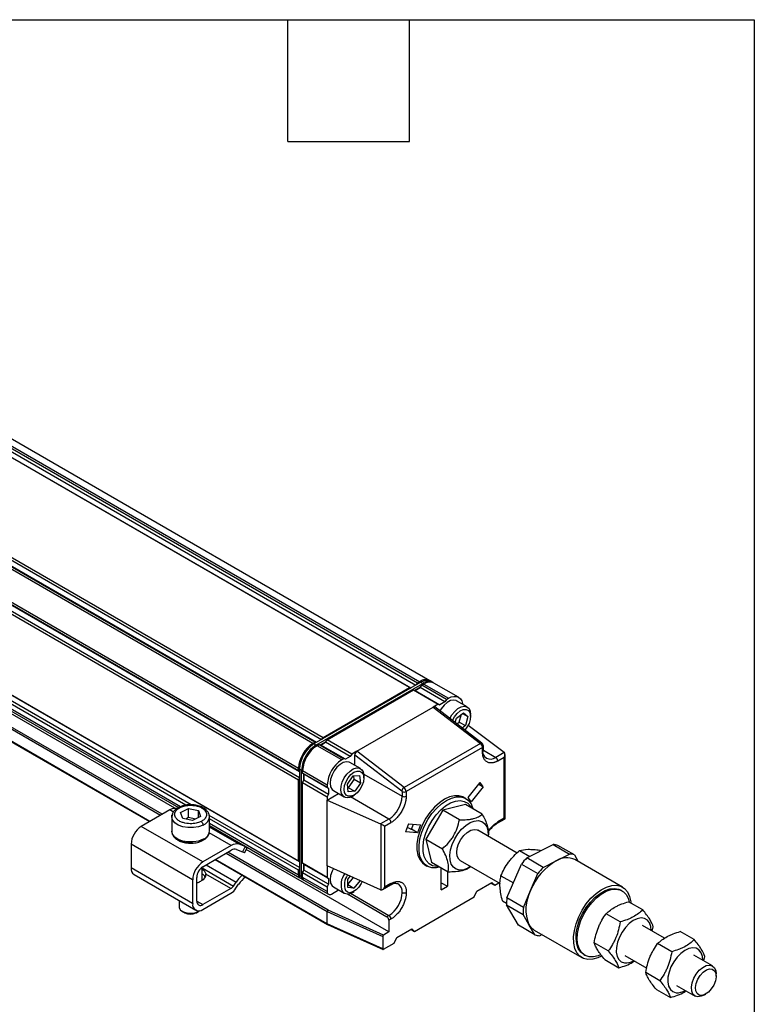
# Model space of a CAD drawing. Header units: millimetres. Extents: x 14 to 614, y 14 to 471.
# Tile 8 of 8: x 511 to 614, y 333 to 471. Entities that reach past the tile are written whole.
import ezdxf

# ---------------------------------------------------------------- set-up
doc = ezdxf.new("R2010")
doc.units = ezdxf.units.MM
doc.header["$LTSCALE"] = 2.25
doc.layers.add('TEXT', color=140, linetype='Continuous', lineweight=25)

msp = doc.modelspace()

# ---------------------------------------------------------------- linework, layer by layer
for p, q in [((451.522, 445.086), (567.23, 378.289)), ((568.662, 378.431), (452.953, 445.228)), ((565.784, 377.454), (450.075, 444.251)), ((450.307, 444.184), (565.989, 377.403)), ((451.001, 444.585), (566.683, 377.804)), ((451.232, 444.919), (566.941, 378.122)), ((553.376, 370.122), (437.695, 436.904)), ((437.926, 437.238), (553.634, 370.441)), ((552.188, 369.606), (436.48, 436.403)), ((552.477, 369.773), (436.769, 436.57)), ((552.682, 369.721), (437, 436.503)), ((434.455, 432.895), (550.163, 366.098)), ((434.455, 432.561), (550.163, 365.764)), ((550.163, 364.428), (434.455, 431.225)), ((550.31, 365.613), (434.628, 432.394)), ((434.628, 431.593), (550.31, 364.811)), ((434.455, 419.868), (550.163, 353.071)), ((550.31, 352.919), (434.628, 419.701)), ((535.016, 360.947), (452.524, 408.568)), ((534.304, 360.89), (452.572, 408.073)), ((533.513, 360.678), (452.572, 407.405)), ((452.572, 407.128), (533.235, 360.563)), ((532.73, 360.462), (457.739, 403.753)), ((453.382, 402.339), (529.171, 358.587)), ((529.219, 358.614), (453.43, 402.366)), ((454.935, 403.235), (530.724, 359.483)), ((530.955, 359.616), (455.166, 403.368)), ((567.377, 378.204), (552.335, 369.521)), ((552.62, 369.356), (567.662, 378.04)), ((553.634, 370.441), (565.784, 377.454)), ((554.213, 370.107), (566.362, 377.12)), ((565.784, 377.454), (565.98, 377.398)), ((566.362, 377.12), (569.834, 375.116)), ((566.362, 377.12), (566.558, 377.064)), ((567.323, 377.505), (566.558, 377.064)), ((566.558, 377.064), (566.594, 377.053)), ((566.594, 377.053), (567.288, 377.454)), ((566.594, 377.053), (570.065, 375.05)), ((566.941, 378.122), (566.745, 377.839)), ((566.941, 378.122), (567.23, 378.289)), ((567.288, 377.454), (567.323, 377.505)), ((570.759, 375.45), (567.288, 377.454)), ((567.323, 377.505), (567.519, 377.788)), ((567.377, 378.204), (567.662, 378.04)), ((567.519, 377.788), (567.809, 377.955)), ((570.991, 375.784), (567.519, 377.788)), ((567.662, 378.04), (567.735, 377.913)), ((567.809, 377.955), (571.28, 375.951)), ((569.093, 378.182), (568.809, 378.346)), ((572.712, 376.093), (569.24, 378.097)), ((570.991, 375.784), (570.759, 375.45)), ((570.991, 375.784), (571.28, 375.951)), ((558.378, 368.503), (569.139, 374.716)), ((569.834, 375.116), (569.139, 374.716)), ((569.139, 374.716), (575.792, 369.595)), ((575.994, 369.617), (569.358, 374.725)), ((569.834, 375.116), (570.065, 375.05)), ((570.759, 375.45), (570.065, 375.05)), ((570.26, 374.478), (570.077, 374.171)), ((573.929, 374.729), (572.425, 375.597)), ((572.221, 372.521), (572.402, 373.172)), ((572.402, 373.172), (573.392, 373.925)), ((572.796, 372.604), (573.103, 373.705)), ((573.264, 373.828), (574.023, 373.39)), ((573.392, 373.925), (574.023, 373.39)), ((574.023, 373.39), (573.664, 372.103)), ((574.404, 373.413), (574.404, 373.68)), ((572.453, 372.343), (572.796, 372.604)), ((572.796, 372.604), (573.664, 372.103)), ((573.664, 372.103), (573.212, 371.759)), ((579.126, 368.323), (574.032, 372.105)), ((553.438, 370.158), (553.634, 370.441)), ((552.188, 369.606), (552.477, 369.773)), ((552.335, 369.521), (552.188, 369.436)), ((552.62, 369.356), (552.335, 369.521)), ((552.673, 369.716), (552.477, 369.773)), ((552.62, 369.356), (552.694, 369.228)), ((552.767, 369.272), (553.056, 369.439)), ((556.238, 367.268), (552.767, 369.272)), ((553.056, 369.439), (556.527, 367.435)), ((553.056, 369.439), (553.252, 369.382)), ((554.017, 369.824), (553.252, 369.382)), ((553.252, 369.382), (553.287, 369.372)), ((553.287, 369.372), (553.982, 369.773)), ((556.759, 367.368), (553.287, 369.372)), ((553.982, 369.773), (554.017, 369.824)), ((557.453, 367.769), (553.982, 369.773)), ((554.017, 369.824), (554.213, 370.107)), ((557.684, 368.103), (554.213, 370.107)), ((575.792, 369.595), (565.031, 363.383)), ((576.082, 369.032), (565.321, 362.82)), ((576.082, 368.369), (576.082, 369.032)), ((576.202, 368.536), (576.202, 369.199)), ((556.527, 367.435), (556.238, 367.268)), ((556.759, 367.368), (556.527, 367.435)), ((557.453, 367.769), (556.759, 367.368)), ((557.684, 368.103), (557.453, 367.769)), ((558.378, 368.503), (557.684, 368.103)), ((558.089, 367.998), (564.694, 362.914)), ((558.089, 366.506), (558.089, 367.998)), ((565.031, 363.383), (558.378, 368.503)), ((576.202, 368.634), (577.933, 367.634)), ((579.126, 368.323), (577.933, 367.634)), ((578.222, 367.133), (579.124, 367.654)), ((579.124, 359.062), (579.124, 367.654)), ((579.244, 358.992), (579.244, 368.057)), ((550.163, 365.764), (550.163, 366.098)), ((550.31, 366.014), (550.31, 366.183)), ((550.31, 366.014), (550.595, 365.849)), ((550.31, 366.014), (550.31, 350.982)), ((558.887, 366.045), (557.383, 366.913)), ((550.163, 365.764), (550.31, 365.623)), ((550.31, 364.739), (550.163, 364.428)), ((550.595, 350.817), (550.595, 365.849)), ((550.595, 365.849), (550.743, 365.849)), ((550.742, 365.764), (554.213, 363.76)), ((550.742, 365.43), (550.742, 365.764)), ((554.213, 363.426), (550.742, 365.43)), ((550.889, 365.289), (550.742, 365.43)), ((550.915, 365.263), (550.889, 365.289)), ((550.889, 365.289), (550.889, 364.405)), ((554.386, 363.259), (550.915, 365.263)), ((550.915, 364.462), (550.915, 365.263)), ((557.043, 363.879), (557.852, 365.029)), ((557.852, 365.029), (558.769, 365.091)), ((558.009, 364.504), (557.956, 365.036)), ((558.769, 365.091), (558.877, 364.003)), ((559.342, 365.275), (564.742, 362.157)), ((559.362, 364.729), (559.362, 364.996)), ((550.163, 353.071), (550.163, 364.428)), ((550.742, 364.094), (550.889, 364.405)), ((550.742, 364.094), (554.213, 362.09)), ((550.742, 352.737), (550.742, 364.094)), ((550.889, 364.405), (550.915, 364.462)), ((550.915, 364.462), (554.386, 362.458)), ((554.213, 363.76), (554.213, 363.426)), ((554.213, 363.426), (554.386, 363.259)), ((554.386, 363.259), (554.386, 362.458)), ((557.151, 362.791), (557.043, 363.879)), ((557.096, 363.347), (557.2, 363.354)), ((557.2, 363.354), (558.009, 364.504)), ((557.2, 363.354), (558.068, 362.853)), ((558.877, 364.003), (558.009, 364.504)), ((558.877, 364.003), (558.068, 362.853)), ((574.041, 361.98), (575.745, 364.1)), ((576.179, 363.482), (574.475, 361.363)), ((575.544, 363.849), (576.179, 363.482)), ((576.179, 363.482), (575.745, 364.1)), ((554.213, 361.623), (555.798, 362.538)), ((554.386, 362.458), (554.213, 362.09)), ((554.213, 362.09), (554.213, 361.623)), ((555.092, 362.945), (556.597, 362.077)), ((558.068, 362.853), (557.151, 362.791)), ((562.891, 358.951), (557.491, 362.068)), ((557.742, 362.191), (557.974, 362.324)), ((564.742, 362.82), (564.742, 362.157)), ((565.321, 362.82), (565.321, 362.157)), ((573.731, 361.827), (573.442, 361.994)), ((574.475, 361.363), (574.041, 361.98)), ((533.556, 359.869), (534.675, 360.431)), ((534.675, 360.431), (536.078, 360.152)), ((534.681, 359.144), (534.675, 360.431)), ((554.213, 352.362), (554.213, 361.623)), ((554.213, 361.623), (561.698, 358.262)), ((573.684, 360.978), (570.474, 360.191)), ((576.032, 359.623), (573.684, 360.978)), ((532.013, 360.227), (528.016, 357.92)), ((532.532, 359.927), (532.013, 360.227)), ((532.3, 359.256), (532.331, 359.492)), ((532.344, 359.467), (532.3, 359.269)), ((532.3, 359.256), (532.3, 357.252)), ((533.84, 359.028), (533.556, 359.869)), ((535.243, 358.75), (533.84, 359.028)), ((534.681, 359.144), (534.278, 358.941)), ((535.646, 358.952), (534.681, 359.144)), ((536.362, 359.312), (535.243, 358.75)), ((536.059, 359.16), (536.078, 360.152)), ((536.078, 360.152), (536.362, 359.312)), ((550.31, 352.117), (537.575, 359.469)), ((537.618, 357.252), (537.618, 359.256)), ((570.474, 360.191), (568.07, 356.125)), ((572.822, 358.836), (570.474, 360.191)), ((579.124, 359.062), (578.222, 358.541)), ((536.695, 352.91), (528.016, 357.92)), ((550.163, 351.735), (537.618, 358.977)), ((550.163, 351.067), (537.618, 358.309)), ((537.618, 358.032), (550.333, 350.692)), ((541.807, 355.393), (537.618, 357.811)), ((562.891, 358.951), (561.698, 358.262)), ((561.738, 358.241), (561.738, 348.986)), ((562.279, 357.929), (563.18, 358.45)), ((562.279, 357.929), (562.279, 349.337)), ((565.657, 358.276), (565.224, 357.158)), ((565.702, 357.679), (565.435, 357.703)), ((565.657, 358.276), (567.361, 358.124)), ((565.991, 357.512), (565.702, 357.679)), ((566.06, 357.506), (566.335, 358.215)), ((567.361, 358.124), (566.927, 357.005)), ((578.138, 358.354), (579.244, 358.992)), ((540.691, 355.217), (537.585, 357.011)), ((566.927, 357.005), (565.224, 357.158)), ((565.991, 357.512), (566.06, 357.506)), ((566.927, 357.005), (566.06, 357.506)), ((580.955, 354.161), (575.4, 357.368)), ((576.875, 356.517), (576.884, 356.573)), ((535.248, 350.405), (526.57, 355.415)), ((526.57, 355.415), (526.57, 352.074)), ((540.691, 355.217), (536.695, 352.91)), ((542.652, 355.061), (541.807, 355.393)), ((542.652, 355.061), (542.281, 354.335)), ((542.58, 354.257), (542.94, 354.96)), ((568.07, 356.125), (570.417, 354.77)), ((568.07, 356.125), (568.875, 352.847)), ((582.305, 353.476), (586.01, 355.364)), ((586.01, 355.364), (588.324, 354.028)), ((589.022, 353.901), (586.708, 355.237)), ((536.695, 352.242), (540.691, 354.549)), ((539.98, 354.139), (554.213, 345.923)), ((554.321, 346.127), (540.212, 354.273)), ((541.435, 354.666), (542.281, 354.335)), ((562.891, 343.051), (542.785, 354.657)), ((581.308, 354.525), (582.741, 353.698)), ((584.159, 354.563), (584.29, 354.488)), ((586.472, 353.084), (588.324, 354.028)), ((589.022, 353.901), (589.561, 352.972)), ((536.595, 350.347), (536.595, 352.178)), ((537.143, 352.501), (541.354, 350.071)), ((538.428, 353.243), (554.247, 344.111)), ((554.213, 344.186), (538.476, 353.27)), ((550.163, 353.071), (550.31, 352.929)), ((554.213, 350.733), (550.742, 352.737)), ((550.889, 352.595), (550.742, 352.737)), ((550.889, 352.595), (550.889, 351.712)), ((550.915, 352.57), (550.889, 352.595)), ((554.386, 350.566), (550.915, 352.57)), ((550.915, 351.768), (550.915, 352.57)), ((561.698, 349.002), (554.213, 352.362)), ((554.213, 352.362), (554.213, 350.733)), ((567.961, 352.499), (568.25, 352.332)), ((571.223, 351.492), (568.875, 352.847)), ((572.945, 353.117), (578.573, 349.868)), ((574.337, 352.198), (574.421, 352.265)), ((579.518, 347.854), (581.558, 352.612)), ((581.558, 352.612), (583.872, 351.276)), ((584.619, 352.14), (582.305, 353.476)), ((584.619, 352.14), (586.472, 353.084)), ((595.81, 349.365), (589.099, 353.239)), ((535.248, 347.065), (526.57, 352.074)), ((526.994, 351.138), (535.672, 346.128)), ((535.827, 347.399), (535.827, 350.739)), ((536.595, 352.06), (540.989, 349.523)), ((540.628, 349.168), (537.108, 351.2)), ((550.31, 352.046), (550.163, 351.735)), ((550.163, 351.067), (550.163, 351.735)), ((550.595, 350.817), (550.31, 350.982)), ((550.595, 350.817), (550.742, 350.817)), ((550.742, 351.401), (550.889, 351.712)), ((550.742, 351.401), (554.213, 349.397)), ((550.742, 350.733), (550.742, 351.401)), ((554.213, 348.729), (550.742, 350.733)), ((550.889, 351.712), (550.915, 351.768)), ((554.386, 349.764), (550.915, 351.768)), ((554.213, 350.733), (554.386, 350.566)), ((557.094, 350.458), (557.454, 350.907)), ((557.095, 349.726), (557.887, 350.712)), ((570.267, 348.979), (570.267, 352.043)), ((571.135, 351.542), (571.135, 349.48)), ((578.676, 350.958), (580.418, 349.953)), ((582.852, 348.897), (583.872, 351.276)), ((535.248, 350.405), (535.248, 347.065)), ((535.942, 349.97), (535.827, 349.909)), ((536.041, 350.027), (535.942, 349.97)), ((536.579, 350.338), (536.481, 350.281)), ((540.989, 349.523), (541.354, 350.071)), ((541.351, 349.21), (541.715, 349.758)), ((550.48, 350.607), (550.764, 350.443)), ((550.911, 350.358), (554.382, 348.354)), ((554.386, 349.764), (554.213, 349.397)), ((554.213, 349.397), (554.213, 348.729)), ((554.386, 350.566), (554.386, 349.764)), ((555.092, 349.383), (556.597, 348.515)), ((557.095, 349.301), (557.094, 350.458)), ((557.095, 349.726), (557.095, 349.726)), ((557.095, 349.726), (557.963, 349.225)), ((558.821, 350.293), (557.963, 349.225)), ((561.989, 349.031), (563.096, 349.67)), ((563.18, 349.857), (562.279, 349.337)), ((570.267, 349.981), (571.135, 349.48)), ((570.267, 348.979), (571.135, 349.48)), ((575.286, 348.803), (577.398, 350.022)), ((577.268, 349.947), (577.789, 349.646)), ((577.398, 350.022), (577.789, 349.646)), ((577.789, 349.646), (578.373, 349.984)), ((540.628, 349.168), (536.695, 346.897)), ((536.695, 346.229), (540.628, 348.5)), ((554.791, 348.395), (555.798, 348.976)), ((557.038, 348.408), (562.602, 345.196)), ((557.963, 349.225), (557.095, 349.301)), ((557.464, 348.496), (562.891, 345.363)), ((557.742, 348.629), (557.974, 348.762)), ((566.507, 343.134), (574.896, 347.976)), ((574.896, 347.976), (575.286, 348.803)), ((581.832, 346.518), (582.852, 348.897)), ((595.738, 348.839), (595.564, 348.94)), ((533.323, 347.484), (533.323, 346.63)), ((535.827, 347.398), (536.695, 346.897)), ((578.896, 347.43), (579.467, 347.1)), ((579.469, 346.862), (581.783, 345.526)), ((581.134, 343.993), (579.469, 346.862)), ((581.832, 346.518), (579.518, 347.854)), ((598.638, 346.167), (596.657, 347.31)), ((533.802, 345.962), (534.149, 345.761)), ((535.711, 345.73), (535.769, 345.761)), ((535.769, 345.761), (536.116, 345.962)), ((536.033, 345.917), (536.258, 346.055)), ((554.213, 345.923), (562.023, 342.416)), ((554.213, 344.186), (554.213, 345.923)), ((554.329, 346.123), (554.321, 346.127)), ((562.14, 342.617), (554.321, 346.127)), ((562.891, 345.363), (562.602, 345.196)), ((582.616, 344.092), (581.783, 345.526)), ((595.466, 344.459), (593.485, 345.602)), ((562.023, 340.679), (554.213, 344.186)), ((554.244, 344.112), (562.062, 340.602)), ((563.18, 344.862), (562.891, 344.695)), ((562.891, 344.695), (562.891, 343.051)), ((583.448, 342.657), (581.134, 343.993)), ((583.448, 342.657), (582.616, 344.092)), ((601.724, 342.172), (598.599, 343.976)), ((599.97, 343.184), (600.131, 343.796)), ((562.023, 342.416), (562.023, 340.679)), ((562.891, 343.051), (562.14, 342.617)), ((564.005, 342.29), (566.116, 343.51)), ((565.986, 343.434), (566.507, 343.134)), ((566.116, 343.51), (566.507, 343.134)), ((583.372, 343.319), (590.083, 339.445)), ((584.461, 342.69), (584.146, 342.529)), ((605.898, 341.975), (603.917, 343.119)), ((562.14, 340.613), (563.614, 341.464)), ((563.614, 341.464), (564.005, 342.29)), ((593.788, 340.38), (591.807, 341.524)), ((602.727, 340.267), (600.746, 341.411)), ((590.328, 339.87), (590.502, 339.77)), ((596.145, 339.724), (599.203, 337.959)), ((608.463, 338.281), (605.86, 339.784)), ((593.301, 339.153), (595.282, 338.009)), ((607.231, 338.993), (607.392, 339.604)), ((601.049, 336.188), (599.068, 337.332)), ((608.972, 336.823), (608.972, 337.157)), ((603.406, 335.532), (606.009, 334.03)), ((600.562, 334.961), (602.543, 333.818)), ((607.237, 334.151), (607.526, 334.318))]:
    msp.add_line(p, q)
at = {"flags": 128}
for points in [[(572.425, 375.597), (572.381, 375.621), (572.001, 375.704), (571.563, 375.618), (571.102, 375.37), (570.656, 374.979), (570.26, 374.478)], [(571.28, 375.951), (571.675, 376.134), (572.055, 376.221), (572.405, 376.207), (572.712, 376.093), (572.964, 375.884), (573.151, 375.588), (573.266, 375.216), (573.284, 375.101)], [(571.477, 373.094), (571.764, 373.609), (572.16, 374.111), (572.607, 374.502), (573.067, 374.75), (573.505, 374.836), (573.885, 374.753), (574.175, 374.507), (574.353, 374.118), (574.404, 373.68)], [(572.141, 373.352), (572.517, 373.82), (572.942, 374.17), (573.374, 374.367), (573.771, 374.392), (574.094, 374.243), (574.312, 373.934), (574.402, 373.496), (574.357, 372.971), (574.18, 372.411), (573.89, 371.87), (573.582, 371.474)], [(571.849, 372.807), (571.851, 372.811), (572.141, 373.352)], [(557.383, 366.913), (557.299, 366.956), (556.911, 367.019), (556.468, 366.914), (556.007, 366.648), (555.565, 366.243), (555.177, 365.731), (554.875, 365.154), (554.684, 364.559), (554.618, 363.994), (554.684, 363.505), (554.875, 363.131), (555.092, 362.945)], [(556.435, 362.202), (556.218, 362.547), (556.125, 363.015), (556.163, 363.567), (556.329, 364.16), (556.609, 364.744), (556.981, 365.273), (557.415, 365.704), (557.875, 366.002), (558.325, 366.143), (558.727, 366.115), (559.049, 365.92), (559.266, 365.575), (559.359, 365.108), (559.362, 364.996)], [(556.853, 362.334), (556.654, 362.665), (556.585, 363.121), (556.651, 363.655), (556.847, 364.216), (557.154, 364.748), (557.54, 365.2), (557.969, 365.528), (558.398, 365.699), (558.786, 365.697), (559.094, 365.521), (559.293, 365.19), (559.362, 364.734), (559.295, 364.2), (559.099, 363.639), (558.793, 363.107), (558.407, 362.654), (557.978, 362.327), (557.549, 362.156), (557.161, 362.158), (556.853, 362.334)], [(573.442, 361.994), (573.321, 362.058), (572.751, 362.229), (572.112, 362.23), (571.424, 362.061), (570.712, 361.729), (570, 361.244), (569.311, 360.622), (568.67, 359.886), (568.098, 359.06), (567.615, 358.172), (567.236, 357.253), (566.976, 356.333), (566.843, 355.445), (566.841, 354.617), (566.97, 353.88), (567.227, 353.257), (567.601, 352.77), (567.961, 352.499)], [(569.978, 352.174), (569.58, 352.096), (568.941, 352.097), (568.371, 352.268), (567.891, 352.603), (567.516, 353.09), (567.259, 353.713), (567.13, 354.45), (567.132, 355.278), (567.265, 356.166), (567.526, 357.086), (567.904, 358.005), (568.387, 358.893), (568.959, 359.719), (569.601, 360.455), (570.289, 361.077), (571.002, 361.562), (571.714, 361.894), (572.401, 362.063), (573.041, 362.062), (573.61, 361.891), (574.091, 361.556), (574.465, 361.069), (574.722, 360.446), (574.743, 360.367)], [(569.844, 352.288), (569.635, 352.282), (569.045, 352.383), (568.54, 352.657), (568.141, 353.095), (567.863, 353.68), (567.716, 354.389), (567.706, 355.195), (567.833, 356.067), (568.092, 356.972), (568.474, 357.874), (568.964, 358.739), (569.543, 359.534), (570.189, 360.229), (570.877, 360.796), (571.58, 361.213), (572.271, 361.466), (572.925, 361.543), (573.515, 361.442), (574.019, 361.168), (574.418, 360.73), (574.567, 360.469)], [(536.705, 358.098), (536.069, 357.861), (535.343, 357.737), (534.586, 357.736), (533.86, 357.859), (533.222, 358.094), (532.725, 358.424), (532.409, 358.821), (532.3, 359.253), (532.3, 359.256)], [(574.406, 352.274), (574.023, 352.045), (573.427, 351.818), (572.869, 351.762), (572.376, 351.881), (571.973, 352.169), (571.681, 352.61), (571.513, 353.184), (571.479, 353.861), (571.58, 354.607), (571.811, 355.385), (572.16, 356.156), (572.61, 356.881), (573.139, 357.524), (573.719, 358.052), (574.323, 358.44), (574.918, 358.667), (575.477, 358.723), (575.969, 358.604), (576.372, 358.316), (576.665, 357.875), (576.832, 357.301), (576.866, 356.624), (576.86, 356.525)], [(536.705, 356.094), (536.069, 355.857), (535.343, 355.733), (534.586, 355.732), (533.86, 355.854), (533.222, 356.09), (532.725, 356.419), (532.409, 356.816), (532.3, 357.249), (532.3, 357.252)], [(572.945, 353.117), (572.718, 353.31), (572.51, 353.707), (572.437, 354.229), (572.505, 354.834), (572.707, 355.471), (573.029, 356.09), (573.443, 356.64), (573.916, 357.077), (574.41, 357.365), (574.885, 357.481), (575.302, 357.416), (575.4, 357.368)], [(542.281, 354.335), (542.431, 354.28), (542.532, 354.253), (542.578, 354.255), (542.58, 354.257)], [(555.065, 351.98), (554.875, 351.592), (554.684, 350.997), (554.618, 350.432), (554.684, 349.943), (554.875, 349.569), (555.092, 349.383)], [(559.133, 350.153), (559.006, 349.89), (558.669, 349.379), (558.263, 348.965), (557.83, 348.688), (557.41, 348.575), (557.045, 348.637), (556.772, 348.869)], [(592.839, 339.668), (592.338, 339.43), (591.612, 339.219), (590.933, 339.185), (590.321, 339.328), (589.799, 339.645), (589.384, 340.123), (589.091, 340.747), (588.929, 341.496), (588.903, 342.344), (589.016, 343.262), (589.262, 344.219), (589.633, 345.182), (590.118, 346.119), (590.699, 346.997), (591.356, 347.787), (592.067, 348.462), (592.809, 348.999), (593.555, 349.379), (594.28, 349.59), (594.96, 349.625), (595.571, 349.481), (596.093, 349.165), (596.508, 348.686), (596.802, 348.062), (596.964, 347.313), (596.982, 347.122)], [(590.328, 339.87), (589.907, 340.208), (589.562, 340.717), (589.339, 341.359), (589.246, 342.111), (589.287, 342.947), (589.461, 343.835), (589.76, 344.743), (590.174, 345.639), (590.689, 346.491), (591.285, 347.267), (591.942, 347.94), (592.634, 348.485), (593.338, 348.883), (594.028, 349.118), (594.678, 349.184), (595.267, 349.076), (595.564, 348.94)], [(592.71, 339.818), (592.38, 339.688), (591.707, 339.537), (591.084, 339.558), (590.536, 339.75), (590.081, 340.108), (589.735, 340.617), (589.512, 341.259), (589.42, 342.011), (589.461, 342.846), (589.634, 343.734), (589.933, 344.643), (590.348, 345.539), (590.863, 346.391), (591.459, 347.167), (592.115, 347.84), (592.808, 348.385), (593.512, 348.782), (594.201, 349.018), (594.852, 349.083), (595.44, 348.976), (595.944, 348.7), (596.346, 348.265), (596.632, 347.687), (596.747, 347.258)], [(533.323, 346.63), (533.353, 346.449), (533.557, 346.143), (533.93, 345.895), (534.427, 345.736), (534.988, 345.685), (535.546, 345.748), (536.033, 345.917)], [(599.831, 343.265), (599.782, 343.803), (599.605, 344.327), (599.308, 344.718), (598.906, 344.954), (598.421, 345.023), (597.88, 344.921), (597.312, 344.653), (596.746, 344.234), (596.215, 343.687), (595.746, 343.04), (595.364, 342.33), (595.091, 341.593), (594.941, 340.87), (594.922, 340.2), (595.035, 339.619), (595.274, 339.159), (595.626, 338.843), (596.072, 338.689), (596.072, 338.689)], [(607.092, 339.073), (607.043, 339.611), (606.866, 340.136), (606.568, 340.527), (606.166, 340.763), (605.682, 340.832), (605.141, 340.73), (604.572, 340.462), (604.007, 340.043), (603.476, 339.495), (603.006, 338.849), (602.625, 338.138), (602.352, 337.401), (602.202, 336.679), (602.182, 336.009), (602.295, 335.428), (602.534, 334.967), (602.886, 334.651), (603.333, 334.498), (603.333, 334.498)], [(607.237, 334.151), (606.889, 333.991), (606.424, 333.915), (606.025, 334.021), (605.724, 334.299), (605.545, 334.728), (605.504, 335.272), (605.602, 335.888), (605.833, 336.526), (606.178, 337.133), (606.609, 337.662), (607.09, 338.068), (607.583, 338.319), (608.048, 338.395), (608.448, 338.29), (608.749, 338.012), (608.927, 337.583), (608.972, 337.157)], [(608.969, 336.724), (608.873, 336.158), (608.644, 335.575), (608.306, 335.033), (607.891, 334.584), (607.441, 334.272), (606.999, 334.129), (606.609, 334.167), (606.308, 334.384), (606.126, 334.758), (606.082, 335.252), (606.178, 335.819), (606.407, 336.402), (606.745, 336.944), (607.16, 337.393), (607.61, 337.704), (608.052, 337.848), (608.443, 337.809), (608.743, 337.592), (608.925, 337.219), (608.969, 336.724)]]:
    msp.add_lwpolyline(points, dxfattribs=at)
for centre, radius, start, end in [((568.053, 377.224), 1.346, 59.63611, 127.6786), ((568.216, 377.033), 1.44, 65.69288, 125.61758), ((568.485, 376.975), 1.346, 59.63611, 127.6786), ((568.647, 376.784), 1.44, 65.69288, 125.61758), ((554.559, 365.898), 4.401, 122.60548, 177.39452), ((554.706, 365.813), 4.401, 122.60548, 177.39452), ((554.387, 365.998), 4.081, 122.60548, 177.39452), ((554.991, 365.649), 4.401, 122.60548, 177.39452), ((555.138, 365.564), 4.401, 122.60548, 177.39452), ((575.91, 369.451), 0.186, 63.21317, 129.29417), ((575.315, 368.993), 0.767, 2.89981, 51.62855), ((575.997, 369.219), 0.206, 294.37566, 354.29376), ((577.365, 368.562), 1.291, 173.70113, 234.98669), ((575.997, 368.557), 0.206, 294.37466, 354.3052), ((577.166, 368.705), 1.317, 245.69288, 305.61758), ((577.594, 367.105), 0.629, 2.60548, 57.39452), ((558.609, 363.56), 4.401, 122.60548, 177.39452), ((565.42, 362.748), 0.744, 121.48952, 167.14401), ((564.554, 362.781), 0.767, 2.89981, 51.62855), ((557.096, 363.081), 1.1, 233.03905, 305.98046), ((560.723, 362.34), 4.024, 302.60548, 357.39452), ((565.032, 363.378), 0.629, 242.60967, 297.39033), ((565.032, 362.716), 0.629, 242.60967, 297.39033), ((532.793, 359.014), 1.442, 81.76418, 122.7422), ((536.218, 359.421), 1.41, 290.19239, 353.27372), ((529.71, 355.272), 3.143, 122.60548, 177.39452), ((562.552, 358.421), 0.629, 2.60548, 57.39452), ((578.028, 358.516), 0.196, 303.3721, 7.32414), ((536.218, 357.417), 1.41, 290.19239, 353.27372), ((534.602, 358.134), 2.486, 232.66882, 284.18044), ((541.433, 354.134), 1.312, 73.44019, 124.40371), ((543.148, 356.154), 1.2, 245.62448, 258.42813), ((585.938, 352.994), 2.371, 71.0476, 88.25362), ((541.186, 353.827), 0.875, 73.44019, 124.40371), ((587.926, 350.772), 2.732, 64.58582, 122.16823), ((588.252, 351.658), 2.371, 71.0476, 88.25362), ((538.388, 350.262), 3.143, 122.60548, 177.39452), ((537.711, 350.653), 1.886, 122.60548, 177.39452), ((589.357, 346.625), 9.831, 135.83123, 142.48859), ((590.743, 345.734), 8.501, 120.16213, 158.15769), ((591.671, 345.289), 9.831, 135.83123, 142.48859), ((527.543, 351.951), 0.981, 172.74417, 235.94365), ((536.241, 351.138), 0.869, 292.85477, 4.08578), ((545.601, 347.269), 5.088, 131.82578, 146.59295), ((544.631, 347.883), 3.466, 123.61077, 147.25938), ((550.537, 351.017), 0.377, 172.45185, 250.7783), ((550.699, 350.932), 0.392, 172.74417, 235.94365), ((550.968, 350.768), 0.377, 172.45185, 250.7783), ((551.131, 350.683), 0.392, 172.74417, 235.94365), ((558.705, 349.729), 2.558, 143.11332, 202.42338), ((558.877, 349.7), 2.264, 142.59131, 201.55059), ((535.393, 351.657), 1.754, 291.66932, 308.3253), ((540.033, 350.135), 1.136, 301.60274, 327.3774), ((562.98, 349.835), 0.202, 305.01343, 6.29875), ((563.428, 348.737), 1.343, 354.497, 52.96644), ((539.437, 350.435), 2.272, 301.60274, 327.3774), ((554.566, 348.671), 0.357, 170.78596, 309.20329), ((557.107, 349.432), 1.024, 221.51816, 308.35618), ((560.697, 348.793), 4.072, 302.60548, 357.39452), ((587.855, 346.242), 5.664, 152.05059, 202.3145), ((536.13, 346.922), 0.893, 170.78596, 309.20329), ((536.356, 347.313), 0.536, 170.78596, 309.20329), ((585.926, 347.041), 6.459, 172.77676, 181.58833), ((534.962, 347.336), 1.772, 242.69949, 295.00468), ((562.263, 344.666), 0.629, 2.60548, 57.39452), ((562.552, 344.833), 0.629, 2.60548, 57.39452), ((588.24, 345.705), 6.459, 172.77676, 181.58833), ((584.416, 345.097), 2.062, 209.17221, 239.57269), ((584.218, 344.899), 2.371, 251.0476, 268.25362), ((596.23, 340.842), 2.159, 265.79852, 302.07406), ((603.491, 336.651), 2.159, 265.79852, 302.07406)]:
    msp.add_arc(centre, radius, start, end)
for centre, major_axis, ratio, start_param, end_param in [((569.139, 374.377), (0.202, 0.359), 0.5772719, 6.1994796, 7.0548047), ((558.378, 368.165), (0.202, 0.359), 0.5772719, 0.7716194, 2.3424157), ((578.835, 367.821), (0.289, 0.501), 0.5773346, 4.7124296, 6.1588709), ((579.126, 367.989), (-0.17, 0.374), 0.5017093, 5.4219715, 5.5463265), ((578.835, 359.229), (0.409, -0.236), 0.0000704, 0.0000406, 0.7854388), ((561.698, 357.928), (-0.248, 0.328), 0.6437924, 5.2938355, 5.4181905), ((561.989, 358.096), (0.409, -0.236), 0.0000704, 0.7854388, 2.2318791), ((561.989, 349.504), (0.289, 0.501), 0.5773346, 3.2659883, 4.7124296), ((561.698, 349.336), (-0.248, 0.328), 0.6437924, 2.2765979, 2.4009529), ((562.14, 342.483), (0.083, 0.142), 0.5773476, 0.7930691, 2.3638654), ((562.14, 340.746), (0.083, 0.142), 0.5773476, 2.3638654, 3.9346617)]:
    msp.add_ellipse(centre, major_axis=major_axis, ratio=ratio, start_param=start_param, end_param=end_param)
for points, knots in [([(576.202, 369.199), (576.199, 369.236), (576.193, 369.312), (576.145, 369.434), (576.076, 369.543), (576.021, 369.593), (575.994, 369.617)], [0, 0, 0, 0, 0.247476, 0.5072629, 0.7632429, 1, 1, 1, 1]), ([(578.222, 367.133), (578.184, 367.112), (578.107, 367.069), (577.992, 367.013), (577.878, 366.965), (577.765, 366.925), (577.653, 366.892), (577.543, 366.868), (577.403, 366.846), (577.236, 366.837), (577.048, 366.856), (576.87, 366.903), (576.706, 366.979), (576.558, 367.083), (576.429, 367.213), (576.318, 367.367), (576.231, 367.539), (576.163, 367.726), (576.116, 367.925), (576.087, 368.139), (576.084, 368.292), (576.082, 368.369)], [0, 0, 0, 0, 0.034521, 0.0687986, 0.1029323, 0.1370227, 0.1711708, 0.2054771, 0.2400408, 0.3042642, 0.3686659, 0.4342545, 0.5000278, 0.5656151, 0.6313898, 0.6956092, 0.7600149, 0.8202466, 0.879961, 0.9396987, 1, 1, 1, 1]), ([(565.321, 362.157), (565.32, 362.112), (565.319, 362.023), (565.31, 361.884), (565.294, 361.744), (565.273, 361.601), (565.245, 361.457), (565.211, 361.31), (565.16, 361.118), (565.084, 360.882), (564.974, 360.601), (564.845, 360.321), (564.697, 360.046), (564.533, 359.78), (564.355, 359.528), (564.167, 359.292), (563.974, 359.08), (563.778, 358.889), (563.582, 358.722), (563.382, 358.573), (563.248, 358.491), (563.18, 358.45)], [0, 0, 0, 0, 0.034521, 0.0687986, 0.1029323, 0.1370227, 0.1711708, 0.2054771, 0.2400408, 0.3042642, 0.3686659, 0.4342545, 0.5000278, 0.5656151, 0.6313898, 0.6956092, 0.7600149, 0.8202466, 0.879961, 0.9396987, 1, 1, 1, 1]), ([(564.694, 362.914), (564.706, 362.904), (564.72, 362.889), (564.738, 362.853), (564.742, 362.834), (564.742, 362.82)], [0, 0, 0, 0, 0.5, 0.5, 1, 1, 1, 1]), ([(533.296, 360.6), (533.178, 360.533), (532.922, 360.387), (532.611, 360.086), (532.39, 359.769), (532.357, 359.552), (532.344, 359.467)], [0, 0, 0, 0, 0.2259999, 0.4923805, 0.8022916, 1, 1, 1, 1]), ([(536.436, 358.611), (536.295, 358.539), (536.12, 358.469), (535.684, 358.353), (535.421, 358.307), (534.823, 358.282), (534.486, 358.304), (533.992, 358.413), (533.829, 358.462), (533.526, 358.583), (533.385, 358.656), (533.139, 358.819), (533.034, 358.91), (532.867, 359.1), (532.806, 359.2), (532.687, 359.498), (532.696, 359.693), (532.822, 360.032), (532.936, 360.176), (533.195, 360.409), (533.34, 360.499), (533.482, 360.57)], [0, 0, 0, 0, 0.125, 0.125, 0.25, 0.25, 0.375, 0.375, 0.4375, 0.4375, 0.5, 0.5, 0.5625, 0.5625, 0.625, 0.625, 0.75, 0.75, 0.875, 0.875, 1, 1, 1, 1]), ([(537.618, 359.244), (537.601, 359.399), (537.567, 359.715), (537.289, 360.132), (536.884, 360.473), (536.35, 360.74), (535.663, 360.928), (534.833, 360.987), (533.981, 360.885), (533.518, 360.693), (533.296, 360.6)], [0, 0, 0, 0, 0.1094699, 0.2220539, 0.33402, 0.4428808, 0.5686192, 0.713648, 0.8623095, 1, 1, 1, 1]), ([(533.299, 360.595), (533.303, 360.599), (533.326, 360.624), (533.392, 360.617), (533.453, 360.585), (533.482, 360.57)], [0, 0, 0, 0, 0.1037548, 0.5693318, 1, 1, 1, 1]), ([(533.482, 360.57), (533.623, 360.641), (533.798, 360.712), (534.234, 360.828), (534.496, 360.873), (535.095, 360.898), (535.432, 360.876), (535.926, 360.767), (536.089, 360.719), (536.392, 360.597), (536.533, 360.525), (536.779, 360.361), (536.884, 360.271), (537.051, 360.08), (537.112, 359.981), (537.231, 359.683), (537.222, 359.487), (537.096, 359.149), (536.982, 359.005), (536.723, 358.772), (536.577, 358.682), (536.436, 358.611)], [0, 0, 0, 0, 0.125, 0.125, 0.25, 0.25, 0.375, 0.375, 0.4375, 0.4375, 0.5, 0.5, 0.5625, 0.5625, 0.625, 0.625, 0.75, 0.75, 0.875, 0.875, 1, 1, 1, 1]), ([(574.807, 359.01), (575.085, 359.078), (575.32, 359.167), (575.722, 359.375), (575.889, 359.495), (576.032, 359.623)], [0, 0, 0, 0, 0.5, 0.5, 1, 1, 1, 1]), ([(576.032, 359.623), (576.172, 359.354), (576.456, 358.811), (576.761, 358.032), (576.917, 357.321), (576.93, 356.85), (576.887, 356.624), (576.877, 356.574)], [0, 0, 0, 0, 0.2290024, 0.4633537, 0.6931795, 0.9326761, 1, 1, 1, 1]), ([(536.436, 358.611), (536.468, 358.59), (536.502, 358.56), (536.568, 358.483), (536.6, 358.437), (536.652, 358.337), (536.673, 358.284), (536.699, 358.184), (536.705, 358.138), (536.705, 358.098)], [0, 0, 0, 0, 0.25, 0.25, 0.5, 0.5, 0.75, 0.75, 1, 1, 1, 1]), ([(570.417, 354.77), (570.722, 355.029), (571.012, 355.304), (571.413, 355.754), (571.541, 355.911), (571.783, 356.239), (571.898, 356.411), (572.207, 356.935), (572.374, 357.3), (572.641, 358.056), (572.743, 358.446), (572.822, 358.836)], [0, 0, 0, 0, 0.25, 0.25, 0.375, 0.375, 0.5, 0.5, 0.75, 0.75, 1, 1, 1, 1]), ([(572.822, 358.836), (573.19, 358.833), (573.545, 358.842), (574.046, 358.882), (574.207, 358.9), (574.518, 358.947), (574.667, 358.976), (574.807, 359.01)], [0, 0, 0, 0, 0.5, 0.5, 0.75, 0.75, 1, 1, 1, 1]), ([(576.895, 357.243), (576.904, 357.259), (577.102, 357.588), (577.56, 358.088), (578.02, 358.402), (578.222, 358.541)], [0, 0, 0, 0, 0.0287385, 0.5711702, 1, 1, 1, 1]), ([(576.897, 357.108), (576.91, 357.132), (577.072, 357.436), (577.512, 357.914), (577.935, 358.211), (578.138, 358.354)], [0, 0, 0, 0, 0.0425862, 0.540985, 1, 1, 1, 1]), ([(532.3, 357.265), (532.317, 357.109), (532.351, 356.793), (532.629, 356.377), (533.034, 356.035), (533.568, 355.768), (534.255, 355.58), (535.085, 355.522), (535.937, 355.623), (536.4, 355.816), (536.622, 355.908)], [0, 0, 0, 0, 0.1094699, 0.2220539, 0.33402, 0.4428808, 0.5686192, 0.713648, 0.8623095, 1, 1, 1, 1]), ([(536.622, 355.908), (536.74, 355.975), (536.996, 356.122), (537.306, 356.423), (537.528, 356.739), (537.561, 356.956), (537.574, 357.041)], [0, 0, 0, 0, 0.2259999, 0.4923805, 0.8022916, 1, 1, 1, 1]), ([(536.705, 356.094), (536.701, 356.049), (536.693, 355.962), (536.643, 355.929), (536.619, 355.913)], [0, 0, 0, 0, 0.5278601, 1, 1, 1, 1]), ([(571.223, 351.492), (571.272, 351.688), (571.301, 351.899), (571.301, 352.251), (571.293, 352.374), (571.26, 352.635), (571.234, 352.773), (571.13, 353.195), (571.025, 353.494), (570.757, 354.118), (570.595, 354.443), (570.417, 354.77)], [0, 0, 0, 0, 0.25, 0.25, 0.375, 0.375, 0.5, 0.5, 0.75, 0.75, 1, 1, 1, 1]), ([(578.676, 350.958), (578.956, 351.627), (579.297, 352.273), (579.856, 353.032), (579.974, 353.181), (580.219, 353.469), (580.346, 353.609), (580.739, 354.018), (581.018, 354.277), (581.308, 354.525)], [0, 0, 0, 0, 0.5, 0.5, 0.625, 0.625, 0.75, 0.75, 1, 1, 1, 1]), ([(581.308, 354.525), (581.624, 354.618), (582.001, 354.679), (582.606, 354.688), (582.734, 354.686), (582.997, 354.676), (583.133, 354.668), (583.554, 354.636), (583.851, 354.604), (584.159, 354.563)], [0, 0, 0, 0, 0.5, 0.5, 0.625, 0.625, 0.75, 0.75, 1, 1, 1, 1]), ([(574.331, 352.205), (574.234, 352.129), (574.006, 351.948), (573.608, 351.773), (573.294, 351.689), (573.208, 351.666)], [0, 0, 0, 0, 0.3479309, 0.8216408, 1, 1, 1, 1]), ([(536.595, 351.893), (536.688, 351.834), (536.909, 351.695), (537.055, 351.41), (537.095, 351.25), (537.108, 351.2)], [0, 0, 0, 0, 0.3340114, 0.7918093, 1, 1, 1, 1]), ([(537.01, 350.749), (536.99, 350.797), (536.923, 350.967), (536.76, 351.141), (536.595, 351.205), (536.595, 351.205)], [0, 0, 0, 0, 0.2868529, 0.9994905, 1, 1, 1, 1]), ([(573.208, 351.666), (572.929, 351.598), (572.619, 351.553), (571.95, 351.499), (571.591, 351.489), (571.223, 351.492)], [0, 0, 0, 0, 0.5, 0.5, 1, 1, 1, 1]), ([(578.896, 347.43), (578.711, 348.092), (578.579, 348.732), (578.531, 349.482), (578.528, 349.63), (578.532, 349.915), (578.539, 350.053), (578.576, 350.458), (578.619, 350.713), (578.676, 350.958)], [0, 0, 0, 0, 0.5, 0.5, 0.625, 0.625, 0.75, 0.75, 1, 1, 1, 1]), ([(563.096, 349.67), (563.304, 349.772), (563.732, 349.982), (564.052, 349.876), (564.216, 349.822)], [0, 0, 0, 0, 0.4865072, 1, 1, 1, 1]), ([(563.18, 349.857), (563.219, 349.879), (563.297, 349.923), (563.414, 349.979), (563.529, 350.028), (563.643, 350.068), (563.755, 350.101), (563.867, 350.126), (564.008, 350.148), (564.177, 350.157), (564.367, 350.138), (564.547, 350.091), (564.712, 350.014), (564.862, 349.908), (564.993, 349.777), (565.104, 349.621), (565.193, 349.447), (565.261, 349.258), (565.308, 349.057), (565.338, 348.841), (565.342, 348.686), (565.343, 348.608)], [0, 0, 0, 0, 0.0345212, 0.068799, 0.1029328, 0.1370231, 0.1711712, 0.2054773, 0.2400408, 0.3042652, 0.3686659, 0.4342555, 0.5000279, 0.5656161, 0.6313898, 0.6956101, 0.7600149, 0.820247, 0.8799615, 0.9396991, 1, 1, 1, 1]), ([(565.343, 348.608), (565.343, 348.563), (565.342, 348.472), (565.332, 348.332), (565.317, 348.191), (565.295, 348.047), (565.267, 347.9), (565.233, 347.752), (565.181, 347.558), (565.104, 347.319), (564.993, 347.036), (564.862, 346.753), (564.713, 346.475), (564.547, 346.206), (564.367, 345.952), (564.177, 345.713), (563.982, 345.498), (563.785, 345.306), (563.586, 345.137), (563.385, 344.986), (563.249, 344.903), (563.18, 344.862)], [0, 0, 0, 0, 0.0345212, 0.068799, 0.1029328, 0.1370231, 0.1711712, 0.2054774, 0.2400408, 0.3042652, 0.3686659, 0.4342555, 0.5000279, 0.5656161, 0.6313898, 0.6956101, 0.7600149, 0.820247, 0.8799615, 0.9396991, 1, 1, 1, 1]), ([(564.765, 348.608), (564.799, 348.589), (564.842, 348.571), (564.941, 348.546), (564.998, 348.539), (565.111, 348.539), (565.167, 348.546), (565.266, 348.571), (565.309, 348.589), (565.343, 348.608)], [0, 0, 0, 0, 0.25, 0.25, 0.5, 0.5, 0.75, 0.75, 1, 1, 1, 1]), ([(593.485, 345.602), (593.853, 345.968), (594.283, 346.306), (594.957, 346.669), (595.098, 346.739), (595.389, 346.87), (595.538, 346.932), (595.999, 347.109), (596.322, 347.214), (596.657, 347.31)], [0, 0, 0, 0, 0.5, 0.5, 0.625, 0.625, 0.75, 0.75, 1, 1, 1, 1]), ([(554.329, 346.123), (554.321, 346.118), (554.307, 346.109), (554.287, 346.09), (554.271, 346.072), (554.257, 346.054), (554.238, 346.024), (554.218, 345.977), (554.215, 345.941), (554.213, 345.923)], [0, 0, 0, 0, 0.1257062, 0.238822, 0.33934, 0.4272552, 0.502566, 0.7581596, 1, 1, 1, 1]), ([(591.807, 341.524), (591.932, 342.276), (592.114, 343.007), (592.47, 343.874), (592.548, 344.045), (592.712, 344.377), (592.799, 344.538), (593.073, 345.012), (593.273, 345.312), (593.485, 345.602)], [0, 0, 0, 0, 0.5, 0.5, 0.625, 0.625, 0.75, 0.75, 1, 1, 1, 1]), ([(598.638, 346.167), (598.269, 345.801), (597.839, 345.463), (597.166, 345.1), (597.024, 345.03), (596.734, 344.899), (596.584, 344.837), (596.123, 344.66), (595.8, 344.555), (595.466, 344.459)], [0, 0, 0, 0, 0.5, 0.5, 0.625, 0.625, 0.75, 0.75, 1, 1, 1, 1]), ([(600.131, 343.796), (600.037, 344.097), (599.885, 344.434), (599.568, 344.938), (599.498, 345.043), (599.35, 345.256), (599.27, 345.365), (599.019, 345.699), (598.835, 345.93), (598.638, 346.167)], [0, 0, 0, 0, 0.5, 0.5, 0.625, 0.625, 0.75, 0.75, 1, 1, 1, 1]), ([(554.213, 344.186), (554.215, 344.17), (554.219, 344.138), (554.236, 344.112), (554.25, 344.11), (554.252, 344.11)], [0, 0, 0, 0, 0.4662951, 0.9325902, 1, 1, 1, 1]), ([(595.466, 344.459), (595.342, 343.706), (595.159, 342.975), (594.803, 342.108), (594.726, 341.937), (594.562, 341.606), (594.474, 341.444), (594.2, 340.971), (594, 340.67), (593.788, 340.38)], [0, 0, 0, 0, 0.5, 0.5, 0.625, 0.625, 0.75, 0.75, 1, 1, 1, 1]), ([(600.746, 341.411), (601.114, 341.776), (601.544, 342.114), (602.218, 342.477), (602.359, 342.547), (602.649, 342.678), (602.799, 342.741), (603.26, 342.917), (603.583, 343.022), (603.917, 343.119)], [0, 0, 0, 0, 0.5, 0.5, 0.625, 0.625, 0.75, 0.75, 1, 1, 1, 1]), ([(593.301, 339.153), (592.907, 339.626), (592.564, 340.074), (592.246, 340.578), (592.188, 340.676), (592.085, 340.864), (592.039, 340.954), (591.916, 341.213), (591.854, 341.373), (591.807, 341.524)], [0, 0, 0, 0, 0.5, 0.5, 0.625, 0.625, 0.75, 0.75, 1, 1, 1, 1]), ([(599.068, 337.332), (599.192, 338.084), (599.375, 338.815), (599.731, 339.683), (599.808, 339.854), (599.973, 340.185), (600.06, 340.347), (600.334, 340.82), (600.534, 341.121), (600.746, 341.411)], [0, 0, 0, 0, 0.5, 0.5, 0.625, 0.625, 0.75, 0.75, 1, 1, 1, 1]), ([(605.898, 341.975), (605.53, 341.61), (605.1, 341.272), (604.426, 340.908), (604.285, 340.839), (603.995, 340.707), (603.845, 340.645), (603.384, 340.469), (603.061, 340.364), (602.727, 340.267)], [0, 0, 0, 0, 0.5, 0.5, 0.625, 0.625, 0.75, 0.75, 1, 1, 1, 1]), ([(607.392, 339.604), (607.298, 339.905), (607.146, 340.243), (606.829, 340.746), (606.759, 340.851), (606.61, 341.064), (606.531, 341.173), (606.28, 341.507), (606.095, 341.738), (605.898, 341.975)], [0, 0, 0, 0, 0.5, 0.5, 0.625, 0.625, 0.75, 0.75, 1, 1, 1, 1]), ([(593.788, 340.38), (594.182, 339.906), (594.525, 339.458), (594.843, 338.954), (594.901, 338.856), (595.005, 338.669), (595.051, 338.579), (595.173, 338.319), (595.235, 338.16), (595.282, 338.009)], [0, 0, 0, 0, 0.5, 0.5, 0.625, 0.625, 0.75, 0.75, 1, 1, 1, 1]), ([(602.727, 340.267), (602.602, 339.515), (602.42, 338.784), (602.064, 337.917), (601.986, 337.746), (601.822, 337.414), (601.735, 337.252), (601.461, 336.779), (601.261, 336.479), (601.049, 336.188)], [0, 0, 0, 0, 0.5, 0.5, 0.625, 0.625, 0.75, 0.75, 1, 1, 1, 1]), ([(595.282, 338.009), (595.624, 338.118), (596.316, 338.339), (597.079, 338.655), (597.386, 338.902), (597.462, 338.964)], [0, 0, 0, 0, 0.4235617, 0.8563089, 1, 1, 1, 1]), ([(600.562, 334.961), (600.168, 335.435), (599.825, 335.883), (599.507, 336.387), (599.449, 336.485), (599.345, 336.672), (599.299, 336.762), (599.176, 337.022), (599.115, 337.181), (599.068, 337.332)], [0, 0, 0, 0, 0.5, 0.5, 0.625, 0.625, 0.75, 0.75, 1, 1, 1, 1]), ([(601.049, 336.188), (601.442, 335.715), (601.785, 335.267), (602.103, 334.763), (602.161, 334.665), (602.265, 334.477), (602.311, 334.388), (602.434, 334.128), (602.495, 333.968), (602.543, 333.818)], [0, 0, 0, 0, 0.5, 0.5, 0.625, 0.625, 0.75, 0.75, 1, 1, 1, 1]), ([(602.543, 333.818), (602.885, 333.927), (603.577, 334.147), (604.34, 334.463), (604.646, 334.711), (604.723, 334.772)], [0, 0, 0, 0, 0.4235617, 0.8563089, 1, 1, 1, 1])]:
    msp.add_open_spline(points, degree=3, knots=knots)
at = {"layer": 'TEXT'}
for p, q in [((14.287, 471.487), (614.362, 471.487)), ((548.64, 454.342), (548.64, 471.487)), ((565.785, 454.342), (565.785, 471.487)), ((614.362, 471.487), (614.362, 14.287)), ((548.64, 454.342), (565.785, 454.342))]:
    msp.add_line(p, q, dxfattribs=at)

doc.saveas('drawing.dxf')
